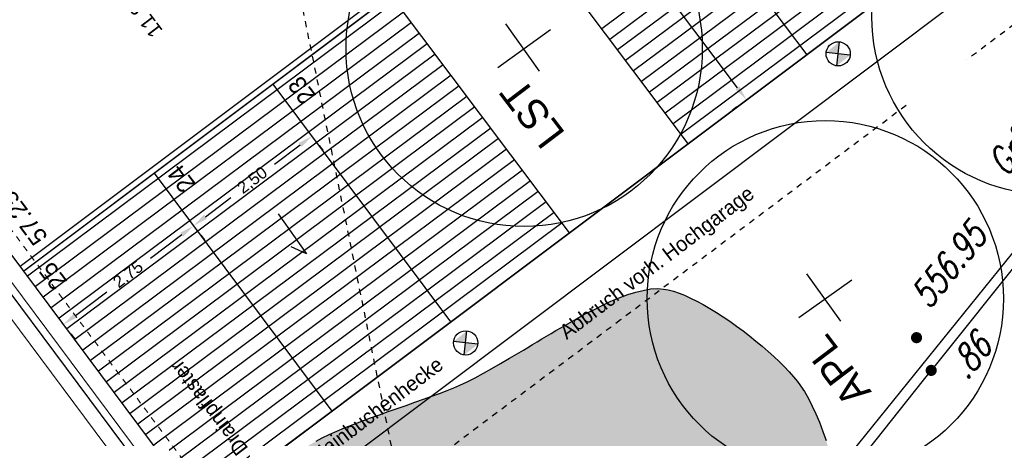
# Model space of a CAD drawing. Header units: metres. Extents: x 2 to 485, y 6 to 594.
# Tile 133 of 176: x 324 to 340, y 304 to 311. Entities that reach past the tile are written whole.
import ezdxf
from ezdxf.enums import TextEntityAlignment as Align

# ---------------------------------------------------------------- set-up
doc = ezdxf.new("R2010")
doc.units = ezdxf.units.M
doc.header["$LTSCALE"] = 0.0125
for name, pattern in [('237-14_Züricher Str._GL_3_RW_2014-11-28_bea$0$STRICHLINIE2', [9.525, 6.35, -3.175]), ('260241_A_bea$0$GESTRICHELT', [0.4, 0.2, -0.2]), ('GEWOFAG_Hof 2_141023_Grundriss_bea$0$AUSGEZOGEN', [0]), ('GEWOFAG_Hof 2_141023_Grundriss_bea$0$VERDECKT2_S2', [0.15, 0.1, -0.05])]:
    doc.linetypes.add(name, pattern=pattern)
for name, color, linetype in [('237-14_Züricher Str._GL_3_RW_2014-11-28_bea$0$_GRU_Regenwasser', 150, '237-14_Züricher Str._GL_3_RW_2014-11-28_bea$0$STRICHLINIE2'), ('260241_A_bea$0$B07_FLSTGR', 9, 'Continuous'), ('260241_A_bea$0$B10_GEBAEUDE', 1, 'Continuous'), ('260241_A_bea$0$B23_EINFASS', 5, 'Continuous'), ('260241_A_bea$0$B28_VEINFASS_TXT', 5, 'Continuous'), ('260241_A_bea$0$B31_BEWLIN', 3, 'Continuous'), ('260241_A_bea$0$B53_HAUPTHOEHEN', 4, 'Continuous'), ('260241_A_bea$0$B54_HOEHEN', 253, 'Continuous'), ('f_baum', 3, 'Continuous'), ('f_einfassung', 51, 'Continuous'), ('f_masze_100', 7, 'Continuous'), ('f_schraff', 251, 'Continuous'), ('f_text_100', 7, 'Continuous'), ('f_weg', 2, 'Continuous')]:
    doc.layers.add(name, color=color, linetype=linetype)
doc.layers.add('260241_A_bea$0$f_fill_baum', color=86, linetype='Continuous', lineweight=18)
doc.layers.add('GEWOFAG_Hof 2_141023_Grundriss_bea$0$STANDARD', color=7, linetype='GEWOFAG_Hof 2_141023_Grundriss_bea$0$AUSGEZOGEN', lineweight=13)
doc.styles.add('260241_A_bea$0$ROMANS', font='ROMANS')
doc.styles.add('Arial', font='arial.ttf')

# ---------------------------------------------------------------- blocks, each defined once
blk = doc.blocks.new('260241_A_bea$0$HOEHENPKT_ZENTR')
at = {"const_width": 0.75}
blk.add_lwpolyline([(-0.375, 0, 1), (0.375, 0, 1)], format="xyb", close=True, dxfattribs=at)

msp = doc.modelspace()

# ---------------------------------------------------------------- hatches: boundary and pattern name
at = {"layer": '260241_A_bea$0$f_fill_baum'}
h = msp.add_hatch(color=256, dxfattribs=at)
h.dxf.hatch_style = 1
h.paths.add_polyline_path([(328.513, 303.858), (328.529, 303.915), (328.572, 303.973), (328.637, 304.03), (328.702, 304.087), (328.788, 304.144), (328.89, 304.201), (328.993, 304.258), (329.112, 304.315), (329.241, 304.371), (329.371, 304.428), (329.512, 304.484), (329.658, 304.539), (329.804, 304.594), (329.955, 304.648), (330.106, 304.701), (330.257, 304.754), (330.408, 304.807), (330.553, 304.858), (330.698, 304.909), (330.838, 304.959), (330.967, 305.007), (331.095, 305.055), (331.212, 305.101), (331.312, 305.147), (331.436, 305.202), (331.57, 305.271), (331.711, 305.348), (331.851, 305.425), (331.998, 305.51), (332.149, 305.6), (332.225, 305.645), (332.302, 305.691), (332.38, 305.738), (332.458, 305.784), (332.536, 305.831), (332.614, 305.878), (332.692, 305.925), (332.771, 305.972), (332.85, 306.019), (332.929, 306.066), (333.009, 306.113), (333.088, 306.159), (333.245, 306.249), (333.401, 306.335), (333.553, 306.413), (333.706, 306.491), (333.854, 306.56), (333.996, 306.616), (334.137, 306.672), (334.272, 306.715), (334.397, 306.741), (334.522, 306.767), (334.638, 306.776), (334.741, 306.763), (334.819, 306.754), (334.907, 306.731), (335.002, 306.696), (335.096, 306.661), (335.197, 306.615), (335.303, 306.56), (335.409, 306.505), (335.52, 306.441), (335.632, 306.37), (335.744, 306.3), (335.858, 306.223), (335.97, 306.142), (336.081, 306.061), (336.191, 305.976), (336.296, 305.889), (336.402, 305.803), (336.504, 305.715), (336.598, 305.628), (336.692, 305.541), (336.778, 305.455), (336.854, 305.372), (336.93, 305.289), (336.995, 305.21), (337.047, 305.136), (337.117, 305.039), (337.183, 304.924), (337.246, 304.795), (337.308, 304.665), (337.367, 304.522), (337.422, 304.369), (337.477, 304.216), (337.528, 304.054), (337.574, 303.886), (337.62, 303.719), (337.662, 303.546), (337.699, 303.372), (337.735, 303.197), (337.766, 303.021), (337.792, 302.847), (337.818, 302.674), (337.839, 302.504), (337.853, 302.34), (337.867, 302.176), (337.875, 302.019), (337.877, 301.872), (337.878, 301.725), (337.873, 301.589), (337.861, 301.468), (337.852, 301.376), (337.837, 301.278), (337.818, 301.176), (337.799, 301.074), (337.775, 300.967), (337.746, 300.856), (337.717, 300.745), (337.683, 300.63), (337.645, 300.513), (337.606, 300.395), (337.563, 300.274), (337.516, 300.151), (337.47, 300.029), (337.42, 299.905), (337.366, 299.78), (337.312, 299.654), (337.255, 299.527), (337.194, 299.401), (337.134, 299.275), (337.07, 299.149), (337.004, 299.024), (336.938, 298.899), (336.87, 298.775), (336.799, 298.654), (336.728, 298.532), (336.654, 298.413), (336.579, 298.297), (336.503, 298.18), (336.425, 298.066), (336.345, 297.956), (336.266, 297.846), (336.185, 297.74), (336.103, 297.639), (336.022, 297.539), (335.939, 297.444), (335.855, 297.355), (335.771, 297.265), (335.686, 297.181), (335.6, 297.104), (335.515, 297.028), (335.43, 296.959), (335.345, 296.898), (335.26, 296.836), (335.174, 296.782), (335.089, 296.737), (335.003, 296.692), (334.918, 296.656), (334.834, 296.63), (334.691, 296.587), (334.518, 296.562), (334.323, 296.553), (334.225, 296.548), (334.121, 296.547), (334.013, 296.55), (333.906, 296.554), (333.795, 296.562), (333.681, 296.573), (333.566, 296.584), (333.448, 296.599), (333.329, 296.617), (333.21, 296.636), (333.089, 296.658), (332.967, 296.683), (332.845, 296.708), (332.722, 296.736), (332.6, 296.766), (332.477, 296.796), (332.355, 296.829), (332.234, 296.865), (332.113, 296.901), (331.994, 296.939), (331.877, 296.98), (331.761, 297.021), (331.648, 297.064), (331.538, 297.11), (331.428, 297.155), (331.322, 297.203), (331.221, 297.252), (331.119, 297.301), (331.022, 297.352), (330.932, 297.404), (330.842, 297.457), (330.759, 297.511), (330.683, 297.567), (330.606, 297.622), (330.537, 297.679), (330.476, 297.737), (330.355, 297.853), (330.268, 297.974), (330.224, 298.098), (330.171, 298.243), (330.159, 298.451), (330.167, 298.692), (330.171, 298.813), (330.18, 298.942), (330.192, 299.076), (330.203, 299.21), (330.217, 299.348), (330.231, 299.487), (330.245, 299.626), (330.259, 299.767), (330.271, 299.905), (330.282, 300.042), (330.291, 300.177), (330.295, 300.306), (330.299, 300.435), (330.298, 300.558), (330.289, 300.672), (330.281, 300.786), (330.266, 300.89), (330.241, 300.982), (330.211, 301.087), (330.16, 301.203), (330.093, 301.327), (330.025, 301.45), (329.942, 301.581), (329.85, 301.716), (329.758, 301.851), (329.656, 301.99), (329.551, 302.13), (329.447, 302.271), (329.34, 302.412), (329.236, 302.55), (329.131, 302.688), (329.029, 302.823), (328.936, 302.952), (328.843, 303.081), (328.76, 303.204), (328.692, 303.318), (328.624, 303.431), (328.571, 303.535), (328.539, 303.626), (328.507, 303.717), (328.496, 303.795)])

# ---------------------------------------------------------------- linework, layer by layer
for p, q in [((337.659, 310.527), (337.705, 310.932)), ((337.884, 310.707), (337.479, 310.752)), ((331.385, 305.656), (331.431, 306.061)), ((331.611, 305.836), (331.205, 305.882))]:
    msp.add_line(p, q)
for centre in [(337.682, 310.729), (331.408, 305.859)]:
    msp.add_circle(centre, 0.204)
for points in [[(337.705, 310.932), (337.682, 310.729), (337.479, 310.752)], [(337.884, 310.707), (337.682, 310.729), (337.659, 310.527)], [(331.431, 306.061), (331.408, 305.859), (331.205, 305.882)], [(331.611, 305.836), (331.408, 305.859), (331.385, 305.656)]]:
    msp.add_solid(points)
at = {"layer": '237-14_Züricher Str._GL_3_RW_2014-11-28_bea$0$_GRU_Regenwasser', "ltscale": 0.05}
msp.add_line((328.388, 312.846), (331.692, 296.521), dxfattribs=at)
at = {"layer": '260241_A_bea$0$B07_FLSTGR', "color": 30, "linetype": 'Continuous'}
msp.add_line((322.482, 284.91), (430.782, 419.05), dxfattribs=at)
at = {"layer": '260241_A_bea$0$B10_GEBAEUDE', "color": 7, "linetype": '260241_A_bea$0$GESTRICHELT'}
for p, q in [((344.326, 313.99), (339.848, 310.627)), ((338.825, 309.858), (334.016, 306.246)), ((334.016, 306.246), (325.313, 299.706))]:
    msp.add_line(p, q, dxfattribs=at)
at = {"layer": '260241_A_bea$0$B23_EINFASS', "color": 252, "linetype": 'Continuous'}
for p in [(344.153, 311.54), (337.612, 303.339)]:
    msp.add_line(p, (339.248, 305.396), dxfattribs=at)
at = {"layer": '260241_A_bea$0$B31_BEWLIN', "linetype": 'Continuous'}
msp.add_lwpolyline([(328.89, 304.201), (328.993, 304.258), (329.112, 304.315), (329.241, 304.371), (329.371, 304.428), (329.512, 304.484), (329.658, 304.539), (329.804, 304.594), (329.955, 304.648), (330.106, 304.701), (330.257, 304.754), (330.408, 304.807), (330.553, 304.858), (330.698, 304.909), (330.838, 304.959), (330.967, 305.007), (331.095, 305.055), (331.212, 305.101), (331.312, 305.147), (331.436, 305.202), (331.57, 305.271), (331.711, 305.348), (331.851, 305.425), (331.998, 305.51), (332.149, 305.6), (332.225, 305.645), (332.302, 305.691), (332.38, 305.738), (332.458, 305.784), (332.536, 305.831), (332.614, 305.878), (332.692, 305.925), (332.771, 305.972), (332.85, 306.019), (332.929, 306.066), (333.009, 306.113), (333.088, 306.159), (333.245, 306.249), (333.401, 306.335), (333.553, 306.413), (333.706, 306.491), (333.854, 306.56), (333.996, 306.616), (334.137, 306.672), (334.272, 306.715), (334.397, 306.741), (334.522, 306.767), (334.638, 306.776), (334.741, 306.763), (334.819, 306.754), (334.907, 306.731), (335.002, 306.696), (335.096, 306.661), (335.197, 306.615), (335.303, 306.56), (335.409, 306.505), (335.52, 306.441), (335.632, 306.37), (335.744, 306.3), (335.858, 306.223), (335.97, 306.142), (336.081, 306.061), (336.191, 305.976), (336.296, 305.889), (336.402, 305.803), (336.504, 305.715), (336.598, 305.628), (336.692, 305.541), (336.778, 305.455), (336.854, 305.372), (336.93, 305.289), (336.995, 305.21), (337.047, 305.136), (337.117, 305.039), (337.183, 304.924), (337.246, 304.795), (337.308, 304.665), (337.367, 304.522), (337.422, 304.369), (337.477, 304.216)], dxfattribs=at)
at = {"layer": 'f_baum'}
for p, q in [((336.272, 301.991), (345.628, 313.58)), ((327.159, 303.21), (339.94, 312.809)), ((327.468, 302.441), (340.42, 312.17))]:
    msp.add_line(p, q, dxfattribs=at)
at = {"layer": 'f_baum', "ltscale": 0.5}
for p, q in [((332.654, 310.439), (332.084, 311.234)), ((331.948, 310.5), (332.839, 311.138)), ((337.02, 306.285), (337.91, 306.924)), ((337.725, 306.224), (337.155, 307.02))]:
    msp.add_line(p, q, dxfattribs=at)
for centre in [(341.25, 311.353), (332.394, 310.819), (337.465, 306.605)]:
    msp.add_circle(centre, 3, dxfattribs=at)
at = {"layer": 'f_einfassung'}
for p, q in [((340.258, 319.427), (323.909, 307.147)), ((340.318, 319.347), (323.969, 307.067))]:
    msp.add_line(p, q, dxfattribs=at)
at = {"layer": 'f_masze_100', "linetype": 'Continuous'}
for p, q in [((335.986, 310.156), (334.911, 311.586)), ((335.976, 309.836), (335.896, 309.775)), ((328.621, 309.193), (328.192, 308.867)), ((328.941, 309.185), (329.002, 309.105)), ((327.028, 307.984), (327.457, 308.31)), ((326.63, 307.682), (326.102, 307.281)), ((326.949, 307.674), (327.01, 307.594)), ((326.95, 307.674), (327.01, 307.594)), ((324.837, 306.322), (325.365, 306.722)), ((324.759, 306.011), (324.82, 305.932))]:
    msp.add_line(p, q, dxfattribs=at)
for points in [[(335.952, 310.131), (336.019, 310.181), (336.136, 309.956)], [(328.596, 309.226), (328.647, 309.16), (328.821, 309.344)], [(327.003, 308.018), (327.053, 307.951), (326.829, 307.833)], [(326.604, 307.715), (326.655, 307.649), (326.829, 307.833)], [(324.812, 306.355), (324.863, 306.288), (324.638, 306.17)]]:
    msp.add_solid(points, dxfattribs=at)
at = {"layer": 'f_schraff', "linetype": 'Continuous'}
for p, q in [((338.511, 314.739), (333.701, 311.151)), ((338.644, 314.562), (333.835, 310.973)), ((338.777, 314.384), (333.968, 310.795)), ((338.911, 314.206), (334.102, 310.618)), ((339.044, 314.028), (334.235, 310.44)), ((339.178, 313.851), (334.369, 310.262)), ((339.311, 313.673), (334.502, 310.085)), ((339.445, 313.495), (334.636, 309.907)), ((339.578, 313.318), (334.769, 309.729)), ((339.712, 313.14), (334.902, 309.552)), ((339.845, 312.962), (335.036, 309.374)), ((330.229, 311.611), (324.03, 306.985)), ((330.363, 311.433), (324.163, 306.807)), ((330.496, 311.255), (324.296, 306.629)), ((330.63, 311.077), (324.429, 306.451)), ((330.763, 310.9), (324.562, 306.273)), ((330.897, 310.722), (324.695, 306.095)), ((331.03, 310.544), (324.828, 305.917)), ((331.164, 310.367), (324.961, 305.738)), ((331.297, 310.189), (325.093, 305.56)), ((331.43, 310.011), (325.226, 305.382)), ((331.564, 309.834), (325.359, 305.204)), ((331.697, 309.656), (325.492, 305.026)), ((331.831, 309.478), (325.625, 304.848)), ((331.964, 309.3), (325.758, 304.67)), ((332.098, 309.123), (325.891, 304.492)), ((332.231, 308.945), (326.024, 304.313)), ((332.365, 308.767), (326.157, 304.135)), ((332.498, 308.59), (326.29, 303.957)), ((332.632, 308.412), (326.423, 303.779)), ((332.765, 308.234), (326.555, 303.601)), ((332.899, 308.057), (326.688, 303.423)), ((333.032, 307.879), (326.821, 303.245)), ((329.158, 304.711), (326.954, 303.067))]:
    msp.add_line(p, q, dxfattribs=at)
at = {"layer": 'f_text_100'}
for p, q in [((328.249, 308.034), (328.729, 307.36)), ((328.729, 307.36), (328.47, 307.476))]:
    msp.add_line(p, q, dxfattribs=at)
at = {"layer": 'f_weg'}
for p, q in [((340.318, 319.347), (323.985, 307.078)), ((337.159, 310.71), (334.151, 314.715)), ((335.16, 309.209), (332.152, 313.213)), ((339.94, 312.809), (326.988, 303.081)), ((333.156, 307.714), (330.153, 311.712)), ((331.157, 306.212), (328.167, 310.22)), ((329.158, 304.711), (326.168, 308.718)), ((326.959, 303.059), (323.969, 307.067))]:
    msp.add_line(p, q, dxfattribs=at)
at = {"layer": 'GEWOFAG_Hof 2_141023_Grundriss_bea$0$STANDARD', "color": 7, "linetype": 'GEWOFAG_Hof 2_141023_Grundriss_bea$0$VERDECKT2_S2', "lineweight": 18}
msp.add_line((318.94, 314.223), (331.148, 297.858), dxfattribs=at)
at = {"layer": 'GEWOFAG_Hof 2_141023_Grundriss_bea$0$STANDARD', "color": 7, "linetype": 'GEWOFAG_Hof 2_141023_Grundriss_bea$0$AUSGEZOGEN', "lineweight": 25}
for p, q in [((329.751, 299.312), (320.534, 311.669)), ((329.431, 299.073), (320.213, 311.429))]:
    msp.add_line(p, q, dxfattribs=at)
at = {"layer": 'GEWOFAG_Hof 2_141023_Grundriss_bea$0$STANDARD', "color": 7, "linetype": 'GEWOFAG_Hof 2_141023_Grundriss_bea$0$AUSGEZOGEN', "lineweight": 18}
msp.add_line((328.303, 300.166), (320.013, 311.28), dxfattribs=at)
at = {"layer": 'GEWOFAG_Hof 2_141023_Grundriss_bea$0$STANDARD', "color": 7, "linetype": 'GEWOFAG_Hof 2_141023_Grundriss_bea$0$AUSGEZOGEN', "lineweight": 13}
msp.add_line((323.342, 307.444), (326.355, 303.405), dxfattribs=at)

# ---------------------------------------------------------------- block references
at = {"layer": '260241_A_bea$0$B54_HOEHEN', "color": 252, "xscale": 0.125, "yscale": 0.125, "rotation": 51.029999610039}
for p in [(339.001, 305.947), (339.248, 305.396)]:
    msp.add_blockref('260241_A_bea$0$HOEHENPKT_ZENTR', p, dxfattribs=at)

# ---------------------------------------------------------------- texts
at = {"layer": '260241_A_bea$0$B28_VEINFASS_TXT', "color": 252, "style": '260241_A_bea$0$ROMANS', "oblique": 15, "width": 0.75}
msp.add_text('Grfl', height=0.45, rotation=51.6712, dxfattribs=at).set_placement((340.756, 308.946), align=Align.CENTER)
at = {"layer": '260241_A_bea$0$B53_HAUPTHOEHEN', "color": 252, "style": '260241_A_bea$0$ROMANS', "oblique": 15, "width": 0.75}
msp.add_text('556.95', height=0.45, rotation=51.0841, dxfattribs=at).set_placement((340.036, 307.787), align=Align.MIDDLE_RIGHT)
at = {"layer": '260241_A_bea$0$B54_HOEHEN', "color": 252, "style": '260241_A_bea$0$ROMANS', "oblique": 15, "width": 0.75}
msp.add_text('.86', height=0.45, rotation=51.0841, dxfattribs=at).set_placement((340.127, 305.922), align=Align.MIDDLE_RIGHT)
at = {"layer": 'f_masze_100', "linetype": 'Continuous', "char_height": 0.2, "attachment_point": 5, "style": 'Arial'}
for s, insert, rotation in [('\\A1;2,50', (327.825, 308.589), 37.1787), ('\\A1;2,75', (325.733, 307.002), 37.2041)]:
    msp.add_mtext(s, dxfattribs=dict(at, insert=insert, rotation=rotation))
at = {"layer": 'f_text_100'}
for s, height, rotation, p in [('11 Stellplätze', 0.25, 127.224, (326.318, 311.124)), ('23', 0.3, 127.224, (328.903, 310.026)), ('LST', 0.5, 127.224, (333.101, 309.387)), ('24', 0.3, 127.224, (326.874, 308.537)), ('Abbruch vorh. Hochgarage', 0.25, 37.224, (333.11, 305.906)), ('57.25', 0.3, 126.7276, (324.385, 307.648)), ('25', 0.3, 127.224, (324.713, 306.896)), ('APL', 0.5, 127.224, (338.252, 305.035)), ('Drainpflaster', 0.25, 127.224, (327.757, 304.083)), ('geschn. Hainbuchenhecke', 0.25, 37.224, (327.918, 303.059))]:
    msp.add_text(s, height=height, rotation=rotation, dxfattribs=at).set_placement(p)

doc.saveas('drawing.dxf')
